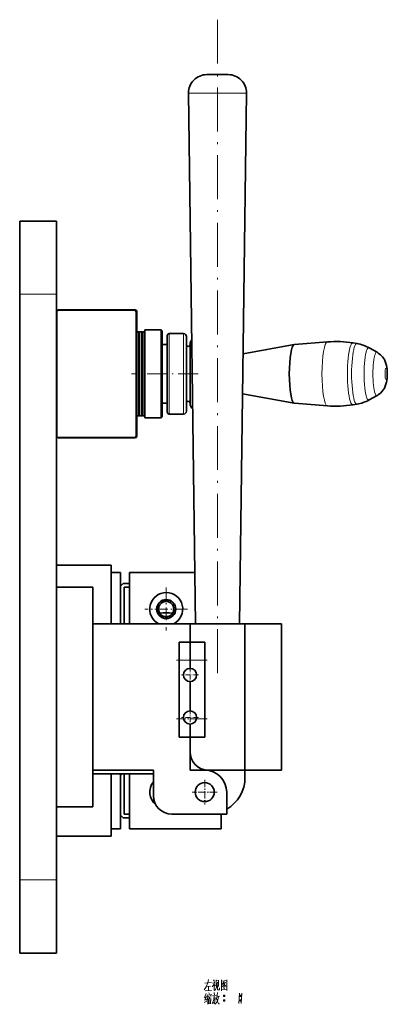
# Model space of a CAD drawing. Extents: x -161 to 1343, y -181 to 609.
# Tile 4 of 8: x 639 to 739, y 15 to 284. Entities that reach past the tile are written whole.
import ezdxf

# ---------------------------------------------------------------- set-up
doc = ezdxf.new("R2010")
doc.units = 0
doc.linetypes.add('DASHDOT', pattern=[18.5, 12, -3, 0.5, -3])

msp = doc.modelspace()

# ---------------------------------------------------------------- linework, layer by layer
at = {"color": 7, "linetype": 'DASHDOT', "lineweight": 13}
msp.add_line((692.58, 283.5), (692.58, 103.5), dxfattribs=at)
at = {"color": 7, "lineweight": 35, "ltscale": 0.071591}
msp.add_line((692.51, 268.5), (689.65, 268.5), dxfattribs=at)
at = {"color": 7, "lineweight": 35, "ltscale": 0.075053}
msp.add_line((695.51, 268.5), (692.51, 268.5), dxfattribs=at)
at = {"color": 7, "lineweight": 13, "ltscale": 0.193631}
msp.add_line((692.39, 263.43), (684.65, 263.43), dxfattribs=at)
at = {"color": 7, "lineweight": 35}
for p, q in [((686.58, 118.5), (684.65, 263.43)), ((698.58, 118.5), (700.51, 263.43)), ((638.58, 208.5), (638.58, 228.5)), ((648.58, 208.5), (648.58, 228.5)), ((638.58, 208.5), (638.58, 48.5)), ((648.58, 208.5), (648.58, 48.5)), ((648.68, 169.85), (648.68, 203.65)), ((649.08, 204.25), (670.08, 204.25)), ((649.18, 204.15), (669.88, 204.15)), ((670.38, 203.65), (670.38, 169.85)), ((670.58, 203.75), (670.58, 169.75)), ((670.08, 169.25), (649.08, 169.25)), ((669.88, 169.35), (649.18, 169.35)), ((658.58, 128.5), (658.58, 68.5)), ((685.08, 118.5), (658.58, 118.5)), ((700.08, 118.5), (700.08, 78.5)), ((710.08, 118.5), (710.08, 78.5)), ((682.08, 87.5), (682.08, 113.5)), ((689.08, 113.5), (689.08, 87.5)), ((693.58, 62.5), (668.58, 62.5)), ((638.58, 28.5), (638.58, 48.5)), ((648.58, 28.5), (648.58, 48.5))]:
    msp.add_line(p, q, dxfattribs=at)
at = {"color": 7, "lineweight": 13, "ltscale": 0.202991}
msp.add_line((700.51, 263.43), (692.39, 263.43), dxfattribs=at)
at = {"color": 7, "lineweight": 35, "ltscale": 0.25}
for p, q in [((638.58, 228.5), (648.58, 228.5)), ((648.58, 128.5), (658.58, 128.5)), ((700.08, 118.5), (710.08, 118.5)), ((700.08, 78.5), (690.08, 78.5)), ((700.08, 78.5), (710.08, 78.5)), ((648.58, 68.5), (658.58, 68.5)), ((638.58, 28.5), (648.58, 28.5))]:
    msp.add_line(p, q, dxfattribs=at)
at = {"color": 7, "lineweight": 13, "ltscale": 0.25}
for p, q in [((638.58, 208.5), (648.58, 208.5)), ((638.58, 48.5), (648.58, 48.5))]:
    msp.add_line(p, q, dxfattribs=at)
at = {"color": 7, "lineweight": 35, "ltscale": 0.012498}
msp.add_line((671.08, 198.25), (670.58, 198.25), dxfattribs=at)
at = {"color": 7, "lineweight": 35, "ltscale": 0.2875}
for p, q in [((671.08, 186.75), (671.08, 198.25)), ((671.28, 186.75), (671.28, 198.25)), ((671.88, 186.75), (671.88, 198.25)), ((672.08, 186.75), (672.08, 198.25)), ((672.68, 186.75), (672.68, 198.25)), ((671.08, 175.25), (671.08, 186.75)), ((671.28, 175.25), (671.28, 186.75)), ((671.88, 175.25), (671.88, 186.75)), ((672.08, 175.25), (672.08, 186.75)), ((672.68, 175.25), (672.68, 186.75))]:
    msp.add_line(p, q, dxfattribs=at)
at = {"color": 7, "lineweight": 35, "ltscale": 0.003536}
for p, q in [((671.18, 198.15), (671.08, 198.25)), ((671.98, 198.15), (671.88, 198.25)), ((671.18, 175.35), (671.08, 175.25)), ((671.98, 175.35), (671.88, 175.25))]:
    msp.add_line(p, q, dxfattribs=at)
at = {"color": 7, "lineweight": 35, "ltscale": 0.003535}
for p, q in [((671.18, 198.15), (671.28, 198.25)), ((671.98, 198.15), (672.08, 198.25)), ((672.78, 198.15), (672.68, 198.25)), ((671.18, 175.35), (671.28, 175.25)), ((671.98, 175.35), (672.08, 175.25)), ((672.78, 175.35), (672.68, 175.25))]:
    msp.add_line(p, q, dxfattribs=at)
at = {"color": 7, "lineweight": 35, "ltscale": 0.285}
for p, q in [((671.18, 186.75), (671.18, 198.15)), ((671.98, 186.75), (671.98, 198.15)), ((671.18, 175.35), (671.18, 186.75)), ((671.98, 175.35), (671.98, 186.75))]:
    msp.add_line(p, q, dxfattribs=at)
at = {"color": 7, "lineweight": 35, "ltscale": 0.014999}
for p, q in [((671.88, 198.25), (671.28, 198.25)), ((671.88, 175.25), (671.28, 175.25))]:
    msp.add_line(p, q, dxfattribs=at)
at = {"color": 7, "lineweight": 35, "ltscale": 0.015001}
for p, q in [((672.68, 198.25), (672.08, 198.25)), ((672.68, 175.25), (672.08, 175.25))]:
    msp.add_line(p, q, dxfattribs=at)
at = {"color": 7, "lineweight": 35, "ltscale": 0.3}
for p, q in [((672.78, 186.75), (672.78, 198.75)), ((677.23, 186.75), (677.23, 198.75)), ((672.78, 174.75), (672.78, 186.75)), ((677.23, 174.75), (677.23, 186.75))]:
    msp.add_line(p, q, dxfattribs=at)
at = {"color": 7, "lineweight": 35, "ltscale": 0.11125}
for p, q in [((677.23, 198.75), (672.78, 198.75)), ((677.23, 174.75), (672.78, 174.75))]:
    msp.add_line(p, q, dxfattribs=at)
at = {"color": 7, "lineweight": 35, "ltscale": 0.008839}
for p, q in [((677.48, 198.5), (677.23, 198.75)), ((677.48, 175), (677.23, 174.75))]:
    msp.add_line(p, q, dxfattribs=at)
at = {"color": 7, "lineweight": 35, "ltscale": 0.29375}
for p, q in [((677.48, 186.75), (677.48, 198.5)), ((677.48, 175), (677.48, 186.75))]:
    msp.add_line(p, q, dxfattribs=at)
at = {"color": 7, "lineweight": 35, "ltscale": 0.261888}
for p, q in [((678.88, 186.75), (678.88, 197.23)), ((678.88, 176.27), (678.88, 186.75))]:
    msp.add_line(p, q, dxfattribs=at)
at = {"color": 7, "lineweight": 13, "ltscale": 0.275}
for p, q in [((679.38, 186.75), (679.38, 197.75)), ((683.33, 186.75), (683.33, 197.75)), ((679.38, 175.75), (679.38, 186.75)), ((683.33, 175.75), (683.33, 186.75))]:
    msp.add_line(p, q, dxfattribs=at)
at = {"color": 7, "lineweight": 35, "ltscale": 0.09875}
for p, q in [((683.33, 197.75), (679.38, 197.75)), ((683.33, 175.75), (679.38, 175.75))]:
    msp.add_line(p, q, dxfattribs=at)
at = {"color": 7, "lineweight": 35, "ltscale": 0.25625}
for p, q in [((684.08, 186.75), (684.08, 197)), ((684.08, 176.5), (684.08, 186.75))]:
    msp.add_line(p, q, dxfattribs=at)
at = {"color": 7, "lineweight": 35, "ltscale": 0.034999}
for p, q in [((678.88, 194.75), (677.48, 194.75)), ((678.88, 178.75), (677.48, 178.75))]:
    msp.add_line(p, q, dxfattribs=at)
at = {"color": 7, "lineweight": 35, "ltscale": 0.204522}
for p, q in [((685.08, 186.75), (685.08, 194.93)), ((685.08, 178.57), (685.08, 186.75))]:
    msp.add_line(p, q, dxfattribs=at)
at = {"color": 7, "lineweight": 35, "ltscale": 0.354482}
msp.add_line((699.56, 192.26), (713.52, 194.75), dxfattribs=at)
at = {"color": 7, "lineweight": 35, "ltscale": 0.226519}
for p, q in [((713.55, 194.75), (722.58, 195.47)), ((713.55, 178.75), (722.58, 178.03))]:
    msp.add_line(p, q, dxfattribs=at)
at = {"color": 7, "lineweight": 35, "ltscale": 0.027931}
for p, q in [((730.66, 195.02), (729.56, 195.2)), ((730.66, 178.48), (729.56, 178.3))]:
    msp.add_line(p, q, dxfattribs=at)
at = {"color": 7, "lineweight": 35, "ltscale": 0.062286}
for p, q in [((736.13, 192.65), (733.96, 193.87)), ((736.13, 180.85), (733.96, 179.63))]:
    msp.add_line(p, q, dxfattribs=at)
at = {"color": 7, "linetype": 'DASHDOT', "lineweight": 13, "ltscale": 0.456509}
msp.add_line((687.32, 186.75), (669.06, 186.75), dxfattribs=at)
at = {"color": 7, "lineweight": 35, "ltscale": 0.358203}
msp.add_line((699.42, 181.27), (713.52, 178.75), dxfattribs=at)
at = {"color": 7, "lineweight": 35, "ltscale": 0.0125}
msp.add_line((671.08, 175.25), (670.58, 175.25), dxfattribs=at)
at = {"color": 7, "lineweight": 35, "ltscale": 0.375}
for p, q in [((663.58, 134.5), (648.58, 134.5)), ((700.08, 118.5), (685.08, 118.5)), ((668.58, 77.5), (668.58, 62.5)), ((680.08, 66.5), (695.08, 66.5)), ((663.58, 60.5), (648.58, 60.5))]:
    msp.add_line(p, q, dxfattribs=at)
at = {"color": 7, "lineweight": 35, "ltscale": 0.399999}
msp.add_line((663.58, 118.5), (663.58, 134.5), dxfattribs=at)
at = {"color": 7, "lineweight": 35, "ltscale": 0.062498}
for p, q in [((663.58, 132.5), (666.08, 132.5)), ((663.58, 62.5), (666.08, 62.5))]:
    msp.add_line(p, q, dxfattribs=at)
at = {"color": 7, "lineweight": 35, "ltscale": 0.349998}
for p, q in [((666.08, 118.5), (666.08, 132.5)), ((668.58, 118.5), (668.58, 132.5))]:
    msp.add_line(p, q, dxfattribs=at)
at = {"color": 7, "lineweight": 35, "ltscale": 0.445335}
msp.add_line((668.58, 132.5), (686.39, 132.5), dxfattribs=at)
at = {"color": 7, "lineweight": 35, "ltscale": 0.024749}
for p, q in [((666.08, 128.8), (666.78, 129.5)), ((666.78, 65.5), (666.08, 66.2))]:
    msp.add_line(p, q, dxfattribs=at)
at = {"color": 7, "lineweight": 35, "ltscale": 0.045001}
for p, q in [((666.78, 129.5), (668.58, 129.5)), ((668.58, 65.5), (666.78, 65.5))]:
    msp.add_line(p, q, dxfattribs=at)
at = {"color": 7, "lineweight": 35, "ltscale": 0.257498}
msp.add_line((666.08, 118.5), (666.08, 128.8), dxfattribs=at)
at = {"color": 7, "lineweight": 35, "ltscale": 0.0375}
for p, q in [((667.08, 128.5), (668.58, 128.5)), ((668.58, 66.5), (667.08, 66.5))]:
    msp.add_line(p, q, dxfattribs=at)
at = {"color": 7, "lineweight": 35, "ltscale": 0.249998}
msp.add_line((667.08, 118.5), (667.08, 128.5), dxfattribs=at)
at = {"color": 7, "linetype": 'DASHDOT', "lineweight": 13, "ltscale": 0.2925}
for p, q in [((678.58, 128.35), (678.58, 116.65)), ((684.43, 122.5), (672.73, 122.5))]:
    msp.add_line(p, q, dxfattribs=at)
at = {"color": 7, "lineweight": 35, "ltscale": 0.125}
for p, q in [((685.08, 118.5), (685.08, 113.5)), ((685.08, 118.5), (685.08, 113.5)), ((685.08, 108.5), (685.08, 113.5)), ((685.08, 113.5), (685.08, 108.5)), ((685.08, 83.5), (685.08, 78.5)), ((658.58, 77.5), (663.58, 77.5))]:
    msp.add_line(p, q, dxfattribs=at)
at = {"color": 7, "lineweight": 35, "ltscale": 0.075}
for p, q in [((685.08, 113.5), (682.08, 113.5)), ((685.08, 87.5), (682.08, 87.5)), ((687.08, 66.5), (690.08, 66.5))]:
    msp.add_line(p, q, dxfattribs=at)
at = {"color": 7, "lineweight": 35, "ltscale": 0.1}
for p, q in [((685.08, 113.5), (689.08, 113.5)), ((685.08, 87.5), (685.08, 83.5)), ((685.08, 87.5), (689.08, 87.5)), ((689.08, 78.5), (685.08, 78.5))]:
    msp.add_line(p, q, dxfattribs=at)
at = {"color": 7, "linetype": 'DASHDOT', "lineweight": 13, "ltscale": 0.210001}
for p, q in [((681.38, 108.5), (689.78, 108.5)), ((681.38, 92.5), (689.78, 92.5))]:
    msp.add_line(p, q, dxfattribs=at)
at = {"color": 7, "lineweight": 13, "ltscale": 0.075}
msp.add_line((685.08, 108.5), (682.08, 108.5), dxfattribs=at)
at = {"color": 7, "lineweight": 35, "ltscale": 0.055}
for p, q in [((685.08, 108.5), (685.08, 106.3)), ((685.08, 106.3), (685.08, 108.5))]:
    msp.add_line(p, q, dxfattribs=at)
at = {"color": 7, "lineweight": 13, "ltscale": 0.1}
msp.add_line((685.08, 108.5), (689.08, 108.5), dxfattribs=at)
at = {"color": 7, "linetype": 'DASHDOT', "lineweight": 13, "ltscale": 0.117}
for p, q in [((685.08, 106.84), (685.08, 102.16)), ((687.42, 104.5), (682.74, 104.5)), ((685.08, 95.24), (685.08, 90.56)), ((687.42, 92.9), (682.74, 92.9))]:
    msp.add_line(p, q, dxfattribs=at)
at = {"color": 7, "lineweight": 35, "ltscale": 0.2}
for p, q in [((685.08, 102.7), (685.08, 94.7)), ((685.08, 94.7), (685.08, 102.7))]:
    msp.add_line(p, q, dxfattribs=at)
at = {"color": 7, "lineweight": 13, "ltscale": 0.031125}
msp.add_line((683.33, 92.5), (682.08, 92.5), dxfattribs=at)
at = {"color": 7, "lineweight": 13, "ltscale": 0.056125}
msp.add_line((686.84, 92.5), (689.08, 92.5), dxfattribs=at)
at = {"color": 7, "lineweight": 35, "ltscale": 0.09}
for p, q in [((685.08, 87.5), (685.08, 91.1)), ((685.08, 91.1), (685.08, 87.5))]:
    msp.add_line(p, q, dxfattribs=at)
at = {"color": 7, "lineweight": 35, "ltscale": 0.225}
msp.add_line((685.08, 87.5), (685.08, 78.5), dxfattribs=at)
at = {"color": 7, "lineweight": 35, "ltscale": 0.4125}
msp.add_line((675.08, 78.5), (658.58, 78.5), dxfattribs=at)
at = {"color": 7, "lineweight": 35, "ltscale": 0.175}
msp.add_line((675.08, 78.5), (675.08, 71.5), dxfattribs=at)
at = {"color": 7, "lineweight": 35, "ltscale": 0.05}
msp.add_line((700.08, 76.5), (700.08, 78.5), dxfattribs=at)
at = {"color": 7, "lineweight": 35, "ltscale": 0.425}
msp.add_line((663.58, 77.5), (663.58, 60.5), dxfattribs=at)
at = {"color": 7, "lineweight": 35, "ltscale": 0.287502}
msp.add_line((663.58, 77.5), (675.08, 77.5), dxfattribs=at)
at = {"color": 7, "lineweight": 35, "ltscale": 0.017678}
msp.add_line((666.08, 77), (666.58, 77.5), dxfattribs=at)
at = {"color": 7, "lineweight": 35, "ltscale": 0.375001}
msp.add_line((666.08, 62.5), (666.08, 77.5), dxfattribs=at)
at = {"color": 7, "lineweight": 35, "ltscale": 0.27}
msp.add_line((666.08, 66.2), (666.08, 77), dxfattribs=at)
at = {"color": 7, "lineweight": 35, "ltscale": 0.275001}
msp.add_line((667.08, 66.5), (667.08, 77.5), dxfattribs=at)
at = {"color": 7, "linetype": 'DASHDOT', "lineweight": 13, "ltscale": 0.169}
for p, q in [((689.08, 75.88), (689.08, 69.12)), ((692.46, 72.5), (685.7, 72.5))]:
    msp.add_line(p, q, dxfattribs=at)
at = {"color": 7, "lineweight": 35, "ltscale": 0.15}
msp.add_line((695.08, 66.5), (695.08, 72.5), dxfattribs=at)
at = {"color": 7, "lineweight": 35, "ltscale": 0.100001}
msp.add_line((693.58, 66.5), (693.58, 62.5), dxfattribs=at)
at = {"color": 7, "lineweight": 35}
for points in [[(738.93, 186.75), (738.86, 188.06), (738.71, 189.04), (738.47, 189.86), (738.12, 190.64), (737.62, 191.38), (737.06, 191.98), (736.46, 192.45), (736.13, 192.65)], [(738.93, 186.75), (738.86, 185.44), (738.71, 184.46), (738.47, 183.64), (738.12, 182.86), (737.62, 182.12), (737.06, 181.52), (736.46, 181.05), (736.13, 180.85)]]:
    msp.add_lwpolyline(points, dxfattribs=at)
at = {"color": 7, "lineweight": 13}
for points in [[(689.45, 19.33), (688.89, 18.45)], [(689.1, 20.31), (690.92, 20.45)], [(689.91, 20.38), (689.45, 19.33)], [(689.59, 19.4), (690.68, 19.5)], [(690.12, 21.32), (689.91, 20.38)], [(690.12, 19.43), (690.08, 18.24)], [(691.8, 20.55), (691.62, 20.06), (691.13, 19.33)], [(691.17, 20.34), (691.73, 20.41)], [(691.45, 21.22), (691.73, 20.8)], [(691.62, 20.06), (691.62, 18.28)], [(691.62, 19.89), (691.94, 19.57)], [(692.01, 18.56), (692.25, 18.91)], [(692.22, 21.18), (692.22, 19.5)], [(692.88, 21.01), (692.22, 20.94)], [(692.43, 19.54), (692.25, 18.91)], [(692.53, 20.59), (692.43, 19.54)], [(692.57, 18.56), (692.57, 19.64)], [(692.81, 19.43), (692.88, 21.11)], [(693.13, 19.08), (693.13, 18.45)], [(693.65, 21.22), (693.65, 19.75), (693.65, 18.24)], [(693.65, 21.18), (693.65, 19.78), (693.65, 18.38)], [(695.12, 21.04), (693.65, 20.9)], [(693.72, 19.29), (694.21, 19.71)], [(694.42, 20.76), (693.86, 19.96)], [(694.18, 20.2), (694.88, 19.47)], [(694.18, 19.12), (694.53, 18.73)], [(694.21, 20.41), (694.67, 20.48)], [(694.21, 19.71), (694.42, 19.99)], [(694.28, 19.5), (694.53, 19.22)], [(694.42, 19.99), (694.77, 20.62)], [(694.88, 19.47), (695.05, 19.5)], [(695.09, 18.42), (695.09, 19.78), (695.12, 21.18)], [(689.42, 16.46), (689, 16.32)], [(689.49, 17.47), (689.03, 16.39)], [(689.56, 16.7), (689.1, 15.69)], [(689.21, 18.21), (690.92, 18.31)], [(689.87, 16.18), (689.56, 15.69)], [(689.8, 17.16), (689.7, 16.6)], [(689.8, 17.02), (690.85, 17.16)], [(690.05, 16.74), (689.87, 16.18)], [(689.91, 16.25), (689.91, 14.53)], [(690.12, 16.46), (690.82, 16.56)], [(690.19, 17.65), (690.36, 17.26)], [(690.43, 16.49), (690.36, 15.93)], [(690.89, 17.26), (690.75, 16.81)], [(691.66, 16.88), (691.55, 15.97), (691.45, 15.55), (691.13, 14.67)], [(691.17, 16.81), (692.22, 16.95)], [(691.97, 16.39), (691.87, 15.55), (691.73, 14.71), (691.52, 14.99)], [(691.59, 16.21), (691.97, 16.28)], [(691.66, 17.72), (691.76, 17.16)], [(691.73, 18.28), (692.01, 18.56)], [(692.36, 16.39), (692.18, 15.83)], [(692.29, 16.14), (692.85, 14.71)], [(692.5, 17.02), (692.36, 16.39)], [(692.43, 16.63), (693.13, 16.77)], [(692.57, 17.75), (692.5, 17.02)], [(692.71, 18.45), (692.57, 18.56)], [(692.85, 16.7), (692.64, 15.76)], [(693.13, 18.45), (692.71, 18.45)], [(693.65, 18.49), (695.02, 18.59)], [(694.18, 16.84), (694.56, 16.84)], [(694.21, 16.95), (694.53, 16.95)], [(694.21, 16.7), (694.53, 16.7)], [(695.09, 18.31), (695.09, 18.42), (695.02, 18.59)], [(698.62, 17.58), (698.52, 16.18), (698.41, 14.78)], [(698.62, 16.84), (699.01, 16.84)], [(698.66, 16.95), (698.97, 16.95)], [(698.66, 16.7), (698.97, 16.7)], [(699.22, 17.58), (699.11, 16.18), (699.01, 14.78)], [(688.96, 15.02), (689.66, 15.41)], [(689.07, 15.69), (689.59, 15.86)], [(690.19, 16.04), (690.22, 14.64)], [(690.19, 15.93), (690.71, 16)], [(690.22, 15.37), (690.61, 15.44)], [(690.68, 14.88), (690.26, 14.81)], [(690.75, 16.11), (690.68, 14.71)], [(692.36, 15.13), (691.97, 14.6)], [(692.64, 15.76), (692.36, 15.13)], [(692.85, 14.71), (693.16, 14.71)], [(694.18, 15.58), (694.56, 15.58)], [(694.21, 15.69), (694.53, 15.69)], [(694.21, 15.44), (694.53, 15.44)], [(698.62, 15.58), (699.01, 15.58)], [(698.66, 15.69), (698.97, 15.69)], [(698.66, 15.44), (698.97, 15.44)]]:
    msp.add_lwpolyline(points, dxfattribs=at)
for points in [[(694.28, 16.63), (694.46, 16.63), (694.56, 16.74), (694.56, 16.91), (694.46, 17.02), (694.28, 17.02), (694.18, 16.91), (694.18, 16.74)], [(698.73, 16.63), (698.9, 16.63), (699.01, 16.74), (699.01, 16.91), (698.9, 17.02), (698.73, 17.02), (698.62, 16.91), (698.62, 16.74)], [(694.28, 15.37), (694.46, 15.37), (694.56, 15.48), (694.56, 15.65), (694.46, 15.76), (694.28, 15.76), (694.18, 15.65), (694.18, 15.48)], [(698.73, 15.37), (698.9, 15.37), (699.01, 15.48), (699.01, 15.65), (698.9, 15.76), (698.73, 15.76), (698.62, 15.65), (698.62, 15.48)]]:
    msp.add_lwpolyline(points, close=True, dxfattribs=at)
at = {"color": 7, "lineweight": 35}
for centre, radius in [((678.58, 122.5), 2.6), ((678.58, 122.5), 2.5), ((678.58, 122.5), 2.07), ((689.08, 72.5), 2.6)]:
    msp.add_circle(centre, radius, dxfattribs=at)
for centre, radius, start, end in [((689.65, 263.5), 5, 89.8735, 180.7447), ((695.51, 263.5), 5, 359.2361, 90.0336), ((649.08, 203.75), 0.5, 90, 178.5956), ((649.18, 203.65), 0.5, 90, 180), ((669.88, 203.65), 0.5, 0, 90), ((670.08, 203.75), 0.5, 0, 90), ((679.38, 197.25), 0.501, 90.0565, 182.7175), ((683.33, 197), 0.751, 358.2108, 89.9763), ((684.58, 194.75), 0.5, 182.1812, 269.9699), ((684.58, 194.75), 0.5, 270.0301, 357.8188), ((686.58, 194.95), 1.5, 133.5829, 180.7058), ((724.92, 166.21), 29.36, 80.9128, 94.5721), ((729.09, 185.2), 9.94, 60.6547, 80.9147), ((684.58, 178.75), 0.5, 90.0301, 177.8188), ((684.58, 178.75), 0.5, 2.1812, 89.9699), ((686.58, 178.55), 1.5, 179.2812, 238.5044), ((724.92, 207.29), 29.36, 265.4279, 279.0871), ((729.09, 188.3), 9.94, 279.0853, 299.3432), ((679.38, 176.25), 0.501, 177.2825, 269.9435), ((683.33, 176.5), 0.751, 270.0237, 1.7892), ((649.08, 169.75), 0.5, 181.4044, 270), ((649.18, 169.85), 0.5, 180, 270), ((669.88, 169.85), 0.5, 270, 360), ((670.08, 169.75), 0.5, 270, 360), ((678.58, 122.5), 4.5, 297.268, 242.732), ((678.58, 111.5), 10, 80.1052, 99.8946), ((685.08, 104.5), 1.8, 90, 270), ((685.08, 104.5), 1.8, 270, 90), ((685.08, 92.9), 1.8, 90, 270), ((685.08, 92.9), 1.8, 270, 90), ((690.08, 83.5), 5, 180, 270), ((689.08, 72.5), 6, 0, 90), ((678.58, 72.5), 4.5, 141.0567, 231.0088), ((690.08, 76.5), 10, 300.0001, 360), ((680.08, 71.5), 5, 180, 270), ((687.08, 71.5), 5, 269.8842, 270), ((690.08, 76.5), 10, 270, 270.0819)]:
    msp.add_arc(centre, radius, start, end, dxfattribs=at)
for start_param, end_param in [(0.030959, 3.110634), (0.013895, 0.030959), (3.110634, 3.127698)]:
    msp.add_ellipse((713.57, 186.75), major_axis=(0, 8), ratio=0.173648, start_param=start_param, end_param=end_param, dxfattribs=at)
at = {"color": 7, "lineweight": 13}
for centre, major_axis, start_param, end_param in [((722.6, 186.75), (0, 8.72), 0.013895, 3.127698), ((729.52, 186.75), (0, 8.45), 6.255396, 9.452471), ((730.62, 186.75), (0, 8.27), 6.255396, 9.452568), ((733.84, 186.75), (0, 7.15), 6.185843, 9.521768), ((736.03, 186.75), (0, 5.93), 6.185843, 9.52212), ((738.58, 186.75), (0, 1.55), 1.570796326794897, 7.853981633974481)]:
    msp.add_ellipse(centre, major_axis=major_axis, ratio=0.173648, start_param=start_param, end_param=end_param, dxfattribs=at)

doc.saveas('drawing.dxf')
